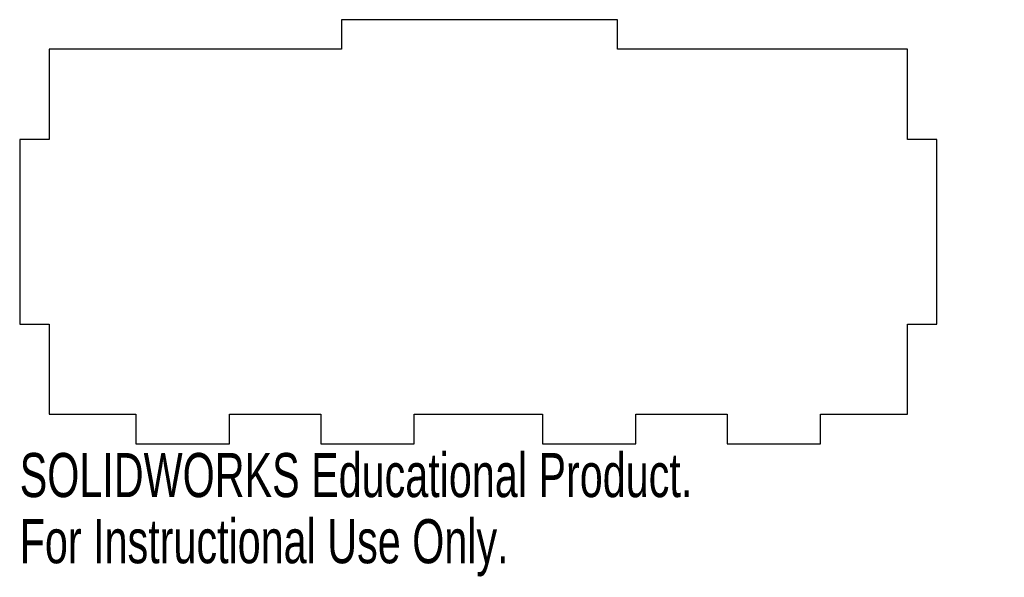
# Model space of a CAD drawing. Header units: millimetres. Extents: x -50 to 58, y -38 to 23.
import ezdxf

# ---------------------------------------------------------------- set-up
doc = ezdxf.new("R2010")
doc.units = ezdxf.units.MM
doc.styles.add('SLDTEXTSTYLE0', font='TXT', dxfattribs={"width": 0.7})

msp = doc.modelspace()

# ---------------------------------------------------------------- linework, layer by layer
at = {"color": 7, "linetype": 'Continuous', "lineweight": 25}
for p, q in [((-15, 23.24), (-15, 20)), ((15.24, 23.24), (-15, 23.24)), ((15.24, 20), (15.24, 23.24)), ((-47, 20), (-47, 10.12)), ((-15, 20), (-47, 20)), ((47, 20), (15.24, 20)), ((47, 10.12), (47, 20)), ((-50.24, 10.12), (-50.24, -10.12)), ((-47, 10.12), (-50.24, 10.12)), ((50.24, 10.12), (47, 10.12)), ((50.24, -10.12), (50.24, 10.12)), ((-50.24, -10.12), (-47, -10.12)), ((-47, -10.12), (-47, -20)), ((47, -10.12), (50.24, -10.12)), ((47, -20), (47, -10.12)), ((-47, -20), (-37.5, -20)), ((-37.5, -20), (-37.5, -23.24)), ((-27.26, -20), (-17.26, -20)), ((-27.26, -23.24), (-27.26, -20)), ((-17.26, -20), (-17.26, -23.24)), ((-7.02, -20), (7.02, -20)), ((-7.02, -23.24), (-7.02, -20)), ((7.02, -20), (7.02, -23.24)), ((17.26, -20), (27.26, -20)), ((17.26, -23.24), (17.26, -20)), ((27.26, -20), (27.26, -23.24)), ((37.5, -20), (47, -20)), ((37.5, -23.24), (37.5, -20)), ((-37.5, -23.24), (-27.26, -23.24)), ((-17.26, -23.24), (-7.02, -23.24)), ((7.02, -23.24), (17.26, -23.24)), ((27.26, -23.24), (37.5, -23.24))]:
    msp.add_line(p, q, dxfattribs=at)

# ---------------------------------------------------------------- texts
at = {"color": 7, "linetype": 'Continuous', "char_height": 4.8336, "attachment_point": 1, "style": 'SLDTEXTSTYLE0'}
for s, insert in [('SOLIDWORKS Educational Product.', (-50.24, -24.26)), ('For Instructional Use Only.', (-50.24, -31.51))]:
    msp.add_mtext(s, dxfattribs=dict(at, insert=insert))

doc.saveas('drawing.dxf')
